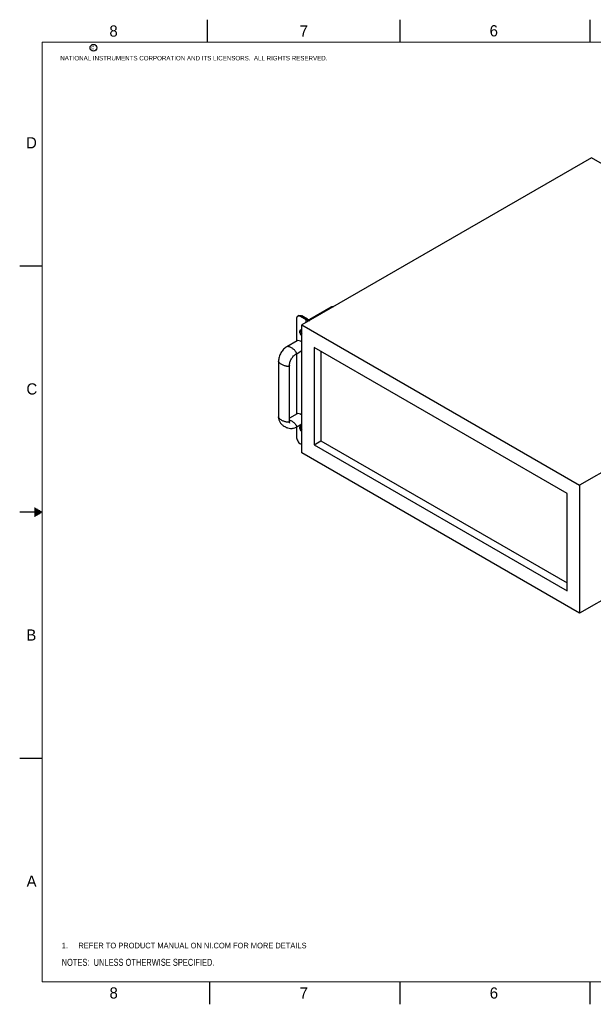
# Model space of a CAD drawing. Header units: inches. Extents: x 0 to 34, y 0 to 22.
# Tile 1 of 42: x 0 to 12.8, y 0 to 22. Entities that reach past the tile are written whole.
import ezdxf

# ---------------------------------------------------------------- set-up
doc = ezdxf.new("R2010")
doc.units = ezdxf.units.IN
doc.header["$LTSCALE"] = 1.87
doc.header["$MEASUREMENT"] = 0
doc.layers.get('0').update_dxf_attribs({"linetype": 'CONTINUOUS'})
doc.layers.add('02___PRT_ALL_AXES', color=7, linetype='CONTINUOUS')
doc.layers.add('DETAIL', color=7, linetype='CONTINUOUS')
doc.styles.get("Standard").update_dxf_attribs({"font": 'txt', "width": 0.8})
doc.styles.add('TEXTSTYLE_2', font='txt')

# ---------------------------------------------------------------- blocks, each defined once
blk = doc.blocks.new('CUSTOM_NOTE_BL0', base_point=(3.625, 1.312))
at = {"color": 2, "linetype": 'CONTINUOUS', "width": 0.8}
for s, p in [('1.', (0.938, 1.25)), ('REFER TO PRODUCT MANUAL ON NI.COM FOR MORE DETAILS', (1.312, 1.25))]:
    blk.add_text(s, height=0.125, dxfattribs=at).set_placement(p)
blk = doc.blocks.new('NOTES_HEADER_BL2', base_point=(3.1215, 0.9375))
at = {"layer": 'DETAIL', "color": 2, "linetype": 'CONTINUOUS', "width": 0.8}
blk.add_text('NOTES:  UNLESS OTHERWISE SPECIFIED.', height=0.156, dxfattribs=at).set_placement((0.9375, 0.8595))

msp = doc.modelspace()

# ---------------------------------------------------------------- linework, layer by layer
at = {"color": 2, "linetype": 'CONTINUOUS'}
for p, q in [((4.2, 21.5), (4.2, 22)), ((8.5, 21.5), (8.5, 22)), ((12.75, 21.5), (12.75, 22)), ((0, 16.5), (0.5, 16.5)), ((0.5, 11), (0, 11)), ((0.33, 11.09), (0.344, 11.09)), ((0.33, 11.08), (0.361, 11.08)), ((0.33, 11.07), (0.379, 11.07)), ((0.33, 11.06), (0.396, 11.06)), ((0.33, 11.05), (0.413, 11.05)), ((0.33, 11.04), (0.431, 11.04)), ((0.33, 11.03), (0.448, 11.03)), ((0.33, 11.02), (0.465, 11.02)), ((0.33, 11.01), (0.483, 11.01)), ((0.33, 10.99), (0.483, 10.99)), ((0.33, 10.98), (0.465, 10.98)), ((0.33, 10.97), (0.448, 10.97)), ((0.33, 10.96), (0.431, 10.96)), ((0.33, 10.95), (0.413, 10.95)), ((0.33, 10.94), (0.396, 10.94)), ((0.33, 10.93), (0.379, 10.93)), ((0.33, 10.92), (0.361, 10.92)), ((0.33, 10.91), (0.344, 10.91)), ((0, 5.5), (0.5, 5.5)), ((4.25, 0), (4.25, 0.5)), ((8.5, 0), (8.5, 0.5)), ((12.75, 0), (12.75, 0.5))]:
    msp.add_line(p, q, dxfattribs=at)
at = {"color": 7, "linetype": 'CONTINUOUS'}
for p, q in [((12.775, 18.914), (6.305, 15.179)), ((18.98, 15.332), (12.775, 18.914)), ((6.981, 15.569), (6.96, 15.581)), ((6.186, 15.316), (6.186, 14.818)), ((6.239, 15.388), (6.212, 15.373)), ((6.301, 15.382), (6.275, 15.367)), ((6.405, 15.291), (6.275, 15.367)), ((6.405, 15.291), (6.432, 15.307)), ((6.405, 15.237), (6.405, 15.291)), ((6.505, 15.295), (6.485, 15.307)), ((18.98, 15.332), (12.51, 11.596)), ((6.305, 12.321), (6.305, 15.179)), ((6.305, 15.179), (12.51, 11.596)), ((6.201, 14.826), (5.971, 14.693)), ((6.175, 14.53), (6.305, 14.605)), ((6.186, 14.537), (6.186, 13.185)), ((6.579, 14.678), (6.579, 12.504)), ((12.235, 11.413), (6.579, 14.678)), ((6.731, 14.591), (6.731, 12.592)), ((5.785, 14.37), (5.785, 13.123)), ((6.028, 14.275), (6.028, 14.275)), ((6.028, 13.028), (6.028, 14.275)), ((6.201, 13.193), (6.028, 13.093)), ((6.175, 12.898), (6.305, 12.972)), ((6.186, 12.904), (6.186, 12.675)), ((6.579, 12.504), (6.731, 12.592)), ((6.731, 12.592), (12.235, 9.414)), ((6.275, 12.522), (6.305, 12.505)), ((12.51, 8.738), (6.305, 12.321)), ((6.579, 12.504), (12.235, 9.239)), ((18.98, 12.474), (12.51, 8.738)), ((12.51, 11.596), (12.51, 8.738)), ((12.235, 9.239), (12.235, 11.413))]:
    msp.add_line(p, q, dxfattribs=at)
at = {"color": 3, "linetype": 'CONTINUOUS'}
for p, q in [((6.485, 15.307), (6.96, 15.581)), ((6.432, 15.307), (6.301, 15.382))]:
    msp.add_line(p, q, dxfattribs=at)
at = {"color": 7, "linetype": 'CONTINUOUS', "const_width": 0.02}
for points in [[(0.5, 21.5), (0.5, 0.5)], [(33.5, 21.5), (0.5, 21.5)], [(0.5, 0.5), (33.5, 0.5)]]:
    msp.add_lwpolyline(points, dxfattribs=at)
at = {"color": 2, "linetype": 'CONTINUOUS'}
msp.add_circle((1.648, 21.373), 0.0754, dxfattribs=at)
at = {"color": 7, "linetype": 'CONTINUOUS'}
for centre, start_param, end_param in [((6.303, 14.745), 1.802966, 2.977191), ((6.303, 13.112), 8.086151, 9.260376)]:
    msp.add_ellipse(centre, major_axis=(0.108, -0.076), ratio=0.35898, start_param=start_param, end_param=end_param, dxfattribs=at)
at = {"color": 3, "linetype": 'CONTINUOUS'}
for points, knots in [([(6.96, 15.581), (6.97, 15.587), (6.988, 15.595), (7.009, 15.594), (7.017, 15.59)], [0, 0, 0, 0, 0.547017, 1, 1, 1, 1]), ([(6.239, 15.388), (6.243, 15.391), (6.252, 15.394), (6.274, 15.395), (6.291, 15.388), (6.301, 15.382)], [0, 0, 0, 0, 0.218443, 0.45228, 1, 1, 1, 1])]:
    msp.add_open_spline(points, degree=3, knots=knots, dxfattribs=at)
at = {"color": 7, "linetype": 'CONTINUOUS'}
for points, knots in [([(6.212, 15.373), (6.208, 15.371), (6.2, 15.364), (6.189, 15.345), (6.186, 15.328), (6.186, 15.316)], [0, 0, 0, 0, 0.218448, 0.452287, 1, 1, 1, 1]), ([(6.275, 15.367), (6.264, 15.373), (6.248, 15.379), (6.226, 15.379), (6.216, 15.375), (6.212, 15.373)], [0, 0, 0, 0, 0.54772, 0.781557, 1, 1, 1, 1]), ([(6.405, 15.291), (6.416, 15.285), (6.442, 15.278), (6.469, 15.278), (6.483, 15.281)], [0, 0, 0, 0, 0.479087, 1, 1, 1, 1]), ([(5.971, 14.693), (5.944, 14.678), (5.894, 14.636), (5.835, 14.556), (5.796, 14.466), (5.785, 14.401), (5.785, 14.37)], [0, 0, 0, 0, 0.241231, 0.500005, 0.758778, 1, 1, 1, 1]), ([(6.073, 14.668), (6.063, 14.674), (6.043, 14.684), (6.018, 14.693), (6, 14.697), (5.986, 14.698), (5.976, 14.696), (5.971, 14.693)], [0, 0, 0, 0, 0.329027, 0.613787, 0.734375, 0.838674, 1, 1, 1, 1]), ([(6.028, 14.275), (6.028, 14.286), (6.03, 14.31), (6.042, 14.359), (6.069, 14.421), (6.109, 14.476), (6.146, 14.511), (6.166, 14.525), (6.175, 14.53)], [0, 0, 0, 0, 0.108296, 0.231397, 0.499991, 0.76859, 0.891697, 1, 1, 1, 1]), ([(6.175, 14.53), (6.177, 14.531), (6.18, 14.534), (6.185, 14.541), (6.185, 14.551), (6.182, 14.561), (6.177, 14.574), (6.166, 14.59), (6.148, 14.611), (6.126, 14.632), (6.101, 14.651), (6.083, 14.663), (6.073, 14.668)], [0, 0, 0, 0, 0.032129, 0.063239, 0.133553, 0.177419, 0.227992, 0.349292, 0.494404, 0.656898, 0.828436, 1, 1, 1, 1]), ([(5.857, 14.294), (5.847, 14.3), (5.829, 14.312), (5.808, 14.33), (5.796, 14.344), (5.788, 14.355), (5.785, 14.364), (5.785, 14.37)], [0, 0, 0, 0, 0.329018, 0.613775, 0.734364, 0.838665, 1, 1, 1, 1]), ([(6.028, 14.275), (6.028, 14.273), (6.027, 14.269), (6.023, 14.261), (6.015, 14.256), (6.005, 14.254), (5.991, 14.252), (5.971, 14.253), (5.945, 14.258), (5.916, 14.267), (5.886, 14.279), (5.867, 14.289), (5.857, 14.294)], [0, 0, 0, 0, 0.032133, 0.063246, 0.133562, 0.177427, 0.227999, 0.349298, 0.494407, 0.656899, 0.828436, 1, 1, 1, 1]), ([(5.785, 13.123), (5.785, 13.102), (5.788, 13.071), (5.802, 13.031), (5.823, 12.991), (5.862, 12.947), (5.9, 12.919), (5.921, 12.908)], [0, 0, 0, 0, 0.230641, 0.348929, 0.473344, 0.73527, 1, 1, 1, 1]), ([(5.857, 13.047), (5.847, 13.053), (5.829, 13.065), (5.808, 13.082), (5.796, 13.096), (5.788, 13.108), (5.785, 13.117), (5.785, 13.123)], [0, 0, 0, 0, 0.329047, 0.613814, 0.7344, 0.838692, 1, 1, 1, 1]), ([(6.028, 13.028), (6.028, 13.026), (6.027, 13.022), (6.023, 13.014), (6.015, 13.009), (6.005, 13.006), (5.991, 13.005), (5.971, 13.006), (5.945, 13.011), (5.916, 13.02), (5.886, 13.032), (5.867, 13.042), (5.857, 13.047)], [0, 0, 0, 0, 0.032133, 0.063246, 0.133562, 0.177427, 0.227999, 0.349298, 0.494407, 0.656899, 0.828436, 1, 1, 1, 1]), ([(6.028, 13.057), (6.031, 13.055), (6.047, 13.049), (6.062, 13.042), (6.073, 13.035)], [0, 0, 0, 0, 0.232551, 1, 1, 1, 1]), ([(6.034, 12.988), (6.034, 12.988), (6.033, 12.99), (6.033, 12.992), (6.032, 12.994), (6.031, 12.998), (6.029, 13.004), (6.029, 13.011), (6.028, 13.019), (6.028, 13.025), (6.028, 13.028)], [0, 0, 0, 0, 0.045119, 0.083147, 0.130962, 0.252947, 0.405248, 0.58325, 0.78284, 1, 1, 1, 1]), ([(6.073, 13.035), (6.083, 13.03), (6.101, 13.018), (6.126, 12.999), (6.148, 12.978), (6.166, 12.958), (6.177, 12.941), (6.182, 12.928), (6.185, 12.918), (6.185, 12.908), (6.18, 12.901), (6.177, 12.899), (6.175, 12.898)], [0, 0, 0, 0, 0.171564, 0.343102, 0.505596, 0.650708, 0.772008, 0.822581, 0.866447, 0.936761, 0.967871, 1, 1, 1, 1]), ([(5.921, 12.908), (5.941, 12.896), (5.984, 12.876), (6.042, 12.865), (6.087, 12.867), (6.129, 12.875), (6.157, 12.887), (6.175, 12.898)], [0, 0, 0, 0, 0.26473, 0.526655, 0.651068, 0.769356, 1, 1, 1, 1]), ([(6.186, 12.675), (6.186, 12.661), (6.192, 12.63), (6.211, 12.587), (6.238, 12.549), (6.262, 12.529), (6.275, 12.522)], [0, 0, 0, 0, 0.237232, 0.499994, 0.762759, 1, 1, 1, 1])]:
    msp.add_open_spline(points, degree=3, knots=knots, dxfattribs=at)
at = {"color": 3, "linetype": 'CONTINUOUS'}
msp.add_open_spline([(6.432, 15.307), (6.44, 15.302), (6.458, 15.299), (6.477, 15.302), (6.485, 15.307)], degree=3, dxfattribs=at)
at = {"layer": '02___PRT_ALL_AXES', "color": 7, "linetype": 'CONTINUOUS'}
for points, knots in [([(6.269, 15.06), (6.265, 15.058), (6.259, 15.052), (6.254, 15.038), (6.254, 15.022), (6.259, 14.997), (6.274, 14.968), (6.293, 14.949), (6.304, 14.943)], [0, 0, 0, 0, 0.087145, 0.186858, 0.304535, 0.438678, 0.730132, 1, 1, 1, 1]), ([(6.304, 15.057), (6.298, 15.06), (6.286, 15.065), (6.273, 15.063), (6.269, 15.06)], [0, 0, 0, 0, 0.550813, 1, 1, 1, 1]), ([(6.269, 12.916), (6.265, 12.914), (6.259, 12.908), (6.254, 12.894), (6.254, 12.878), (6.259, 12.853), (6.274, 12.824), (6.293, 12.805), (6.304, 12.799)], [0, 0, 0, 0, 0.087145, 0.186858, 0.304535, 0.438678, 0.730132, 1, 1, 1, 1]), ([(6.304, 12.913), (6.298, 12.916), (6.286, 12.921), (6.273, 12.919), (6.269, 12.916)], [0, 0, 0, 0, 0.550813, 1, 1, 1, 1])]:
    msp.add_open_spline(points, degree=3, knots=knots, dxfattribs=at)
at = {"layer": '02___PRT_ALL_AXES', "color": 3, "linetype": 'CONTINUOUS'}
for points in [[(6.284, 15.063), (6.279, 15.051), (6.281, 15.02), (6.295, 14.993), (6.305, 14.981)], [(6.284, 12.919), (6.279, 12.907), (6.281, 12.876), (6.295, 12.849), (6.305, 12.837)]]:
    msp.add_open_spline(points, degree=3, knots=[0, 0, 0, 0, 0.446255, 1, 1, 1, 1], dxfattribs=at)

# ---------------------------------------------------------------- block references
at = {"color": 2, "linetype": 'CONTINUOUS'}
msp.add_blockref('CUSTOM_NOTE_BL0', (3.625, 1.312), dxfattribs=at)
at = {"layer": 'DETAIL', "color": 2, "linetype": 'CONTINUOUS'}
msp.add_blockref('NOTES_HEADER_BL2', (3.122, 0.938), dxfattribs=at)

# ---------------------------------------------------------------- texts
at = {"color": 2, "linetype": 'CONTINUOUS', "attachment_point": 1, "line_spacing_factor": 0.9, "style": 'TEXTSTYLE_2'}
for s, insert, char_height, width in [('8', (2.005, 21.871), 0.25, 0.25), ('7', (6.256, 21.874), 0.25, 0.25), ('6', (10.501, 21.877), 0.25, 0.25), ('c', (1.599, 21.439), 0.1, 0.1), ('NATIONAL INSTRUMENTS CORPORATION AND ITS LICENSORS.  ALL RIGHTS RESERVED.', (0.907, 21.191), 0.1, 7.3), ('D', (0.142, 19.375), 0.25, 0.25), ('C', (0.151, 13.875), 0.25, 0.25), ('B', (0.148, 8.376), 0.25, 0.25), ('A', (0.154, 2.876), 0.25, 0.25), ('8', (2.007, 0.379), 0.25, 0.25), ('7', (6.255, 0.379), 0.25, 0.25), ('6', (10.503, 0.378), 0.25, 0.25)]:
    msp.add_mtext(s, dxfattribs=dict(at, insert=insert, char_height=char_height, width=width))

doc.saveas('drawing.dxf')
